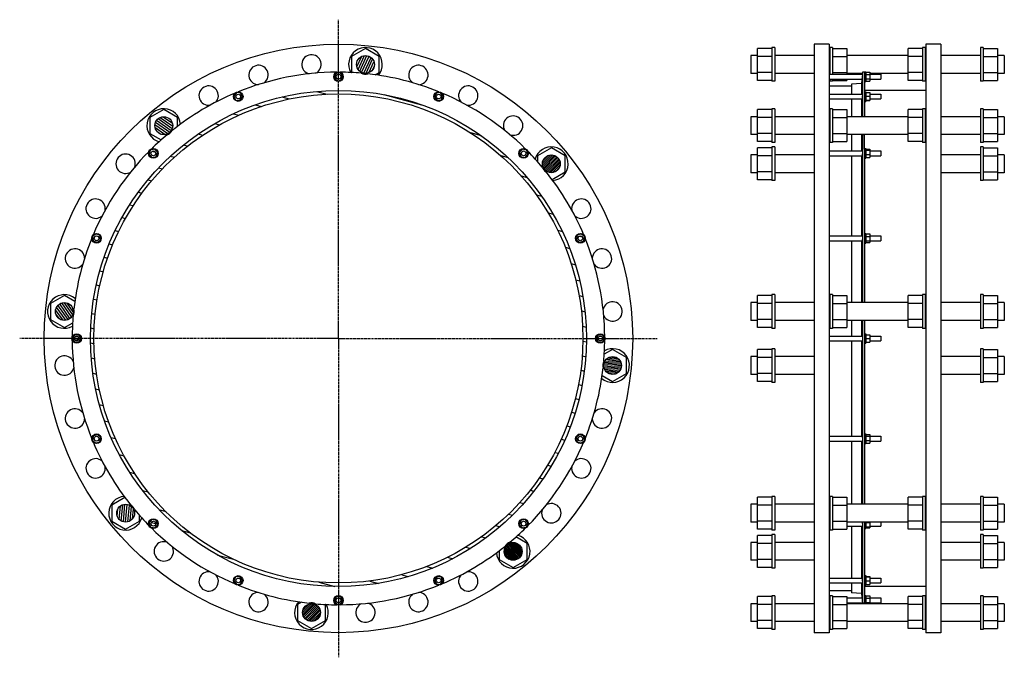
# Model space of a CAD drawing. Header units: millimetres. Extents: x -1986 to 499, y -684 to 925.
import ezdxf

# ---------------------------------------------------------------- set-up
doc = ezdxf.new("R2010")
doc.units = ezdxf.units.MM
doc.header["$LTSCALE"] = 15.367
doc.linetypes.add('CENTER', pattern=[0.6, 0.375, -0.075, 0.075, -0.075])
doc.layers.get('0').update_dxf_attribs({"linetype": 'CONTINUOUS'})
doc.layers.add('AXES', color=7, linetype='CONTINUOUS')
doc.layers.add('SURFS', color=7, linetype='CONTINUOUS')
pattern_1 = [(45, (0, 0), (-2.447882, 2.447882), [])]

msp = doc.modelspace()

# ---------------------------------------------------------------- hatches: boundary and pattern name
at = {"linetype": 'Continuous'}
h = msp.add_hatch(dxfattribs=at)
h.set_pattern_fill('DEFAULT__6', color=2, scale=5.588, angle=245, style=0, pattern_type=0)
h.set_pattern_definition([(245, (0, 0), (5.064448, -2.36159), [])])
edge = h.paths.add_edge_path()
edge.add_arc((-1113.2, 811.8), 22.5, 270, 450)
edge.add_arc((-1113.2, 811.8), 22.5, 90, 270)
h = msp.add_hatch(dxfattribs=at)
h.set_pattern_fill('DEFAULT__5', color=2, scale=36.209145, angle=165, style=0, pattern_type=0)
h.set_pattern_definition([(165, (0, 0), (-9.3716, -34.97535), [])])
edge = h.paths.add_edge_path()
edge.add_arc((-1181.3, 120.2), 626, 270, 450)
edge.add_arc((-1181.3, 120.2), 626, 90, 270)
edge.add_arc((-1181.3, 120.2), 617, 270, 450)
edge.add_arc((-1181.3, 120.2), 617, 90, 270)
edge = h.paths.add_edge_path()
edge.add_arc((-1181.3, 780.9), 6, 0, 180)
edge.add_arc((-1181.3, 780.9), 6, 180, 360)
edge = h.paths.add_edge_path()
edge.add_arc((-1434.2, 730.6), 6, 22.5, 202.5)
edge.add_arc((-1434.2, 730.6), 6, 202.5, 382.5)
edge = h.paths.add_edge_path()
edge.add_arc((-1648.5, 587.4), 6, 45, 225)
edge.add_arc((-1648.5, 587.4), 6, 225, 405)
edge = h.paths.add_edge_path()
edge.add_arc((-1791.8, 373), 6, 67.5, 247.5)
edge.add_arc((-1791.8, 373), 6, 247.5, 427.5)
edge = h.paths.add_edge_path()
edge.add_arc((-1842.1, 120.2), 6, 90, 270)
edge.add_arc((-1842.1, 120.2), 6, 270, 450)
edge = h.paths.add_edge_path()
edge.add_arc((-1791.8, -132.7), 6, 112.5, 292.5)
edge.add_arc((-1791.8, -132.7), 6, 292.5, 472.5)
edge = h.paths.add_edge_path()
edge.add_arc((-1648.5, -347.1), 6, 135, 315)
edge.add_arc((-1648.5, -347.1), 6, 315, 495)
edge = h.paths.add_edge_path()
edge.add_arc((-1434.2, -490.3), 6, 157.5, 337.5)
edge.add_arc((-1434.2, -490.3), 6, 337.5, 517.5)
edge = h.paths.add_edge_path()
edge.add_arc((-1181.3, -540.6), 6, 180, 360)
edge.add_arc((-1181.3, -540.6), 6, 0, 180)
edge = h.paths.add_edge_path()
edge.add_arc((-928.4, -490.3), 6, 202.5, 382.5)
edge.add_arc((-928.4, -490.3), 6, 22.5, 202.5)
edge = h.paths.add_edge_path()
edge.add_arc((-714.1, -347.1), 6, 225, 405)
edge.add_arc((-714.1, -347.1), 6, 45, 225)
edge = h.paths.add_edge_path()
edge.add_arc((-570.8, -132.7), 6, 247.5, 427.5)
edge.add_arc((-570.8, -132.7), 6, 67.5, 247.5)
edge = h.paths.add_edge_path()
edge.add_arc((-520.6, 120.2), 6, 270, 450)
edge.add_arc((-520.6, 120.2), 6, 90, 270)
edge = h.paths.add_edge_path()
edge.add_arc((-570.8, 373), 6, 292.5, 472.5)
edge.add_arc((-570.8, 373), 6, 112.5, 292.5)
edge = h.paths.add_edge_path()
edge.add_arc((-714.1, 587.4), 6, 315, 495)
edge.add_arc((-714.1, 587.4), 6, 135, 315)
edge = h.paths.add_edge_path()
edge.add_arc((-928.4, 730.6), 6, 337.5, 517.5)
edge.add_arc((-928.4, 730.6), 6, 157.5, 337.5)
h = msp.add_hatch(dxfattribs=at)
h.set_pattern_fill('DEFAULT__7', color=2, scale=5.588, angle=325, style=0, pattern_type=0)
h.set_pattern_definition([(325, (0, 0), (3.205145, 4.577422), [])])
edge = h.paths.add_edge_path()
edge.add_arc((-1622.2, 657.4), 22.5, 270, 450)
edge.add_arc((-1622.2, 657.4), 22.5, 90, 270)
h = msp.add_hatch(dxfattribs=at)
h.set_pattern_fill('DEFAULT__4', color=2, scale=3.461828, angle=45, style=0, pattern_type=0)
h.set_pattern_definition(pattern_1)
edge = h.paths.add_edge_path()
edge.add_arc((-644.1, 561.1), 22.5, 270, 450)
edge.add_arc((-644.1, 561.1), 22.5, 90, 270)
h = msp.add_hatch(dxfattribs=at)
h.set_pattern_fill('DEFAULT__8', color=2, scale=5.588, angle=125, style=0, pattern_type=0)
h.set_pattern_definition([(125, (0, 0), (-4.577422, -3.205145), [])])
edge = h.paths.add_edge_path()
edge.add_arc((-1873, 188.3), 22.5, 270, 450)
edge.add_arc((-1873, 188.3), 22.5, 90, 270)
h = msp.add_hatch(dxfattribs=at)
h.set_pattern_fill('DEFAULT__3', color=2, scale=3.461571, angle=5, style=0, pattern_type=0)
h.set_pattern_definition([(5, (0, 0), (-0.301696, 3.448399), [])])
edge = h.paths.add_edge_path()
edge.add_arc((-489.6, 52), 22.5, 270, 450)
edge.add_arc((-489.6, 52), 22.5, 90, 270)
h = msp.add_hatch(dxfattribs=at)
h.set_pattern_fill('S1', color=2, scale=5.588, angle=85, style=0, pattern_type=0)
h.set_pattern_definition([(85, (0, 0), (-5.566736, 0.487026), [])])
edge = h.paths.add_edge_path()
edge.add_arc((-1718.5, -320.7), 22.5, 270, 450)
edge.add_arc((-1718.5, -320.7), 22.5, 90, 270)
h = msp.add_hatch(dxfattribs=at)
h.set_pattern_fill('DEFAULT__2', color=2, scale=3.46157, angle=125, style=0, pattern_type=0)
h.set_pattern_definition([(125, (0, 0), (-2.835552, -1.985475), [])])
edge = h.paths.add_edge_path()
edge.add_arc((-740.4, -417.1), 22.5, 270, 450)
edge.add_arc((-740.4, -417.1), 22.5, 90, 270)
h = msp.add_hatch(dxfattribs=at)
h.set_pattern_fill('DEFAULT__1', color=2, scale=3.461828, angle=45, style=0, pattern_type=0)
h.set_pattern_definition(pattern_1)
edge = h.paths.add_edge_path()
edge.add_arc((-1249.4, -571.5), 22.5, 270, 450)
edge.add_arc((-1249.4, -571.5), 22.5, 90, 270)

# ---------------------------------------------------------------- linework, layer by layer
at = {"color": 7, "linetype": 'Continuous'}
for p, q in [((-1113.2, 852.2), (-1148.2, 832)), ((-1078.2, 832), (-1113.2, 852.2)), ((-123.4, 771.4), (-123.4, 852.2)), ((-87.4, 852.2), (-123.4, 852.2)), ((19.1, 862.7), (19.1, -622.3)), ((57.1, 862.7), (19.1, 862.7)), ((57.1, 862.7), (57.1, -622.3)), ((65.6, 852.2), (101.6, 852.2)), ((101.6, 852.2), (101.6, 786.9)), ((256.6, 771.4), (256.6, 852.2)), ((292.6, 852.2), (256.6, 852.2)), ((301.1, 862.7), (301.1, -622.3)), ((339.1, 862.7), (301.1, 862.7)), ((339.1, 862.7), (339.1, -622.3)), ((445.6, 852.2), (481.6, 852.2)), ((481.6, 852.2), (481.6, 771.4)), ((-1148.2, 832), (-1148.2, 791.6)), ((-1078.2, 791.6), (-1078.2, 832)), ((-123.4, 834.3), (-140.9, 834.3)), ((-87.4, 832), (-123.4, 832)), ((65.6, 832), (101.6, 832)), ((256.6, 834.3), (101.6, 834.3)), ((292.6, 832), (256.6, 832)), ((445.6, 832), (481.6, 832)), ((499.1, 834.3), (481.6, 834.3)), ((-1181.3, 791.9), (-1190.8, 786.4)), ((-1190.8, 786.4), (-1190.8, 775.4)), ((-1190.8, 775.4), (-1181.3, 769.9)), ((-1171.8, 786.4), (-1181.3, 791.9)), ((-1181.3, 769.9), (-1171.8, 775.4)), ((-1171.8, 775.4), (-1171.8, 786.4)), ((-1148.2, 791.6), (-1147.6, 791.3)), ((-1088.4, 785.7), (-1078.2, 791.6)), ((-123.4, 789.3), (-140.9, 789.3)), ((-87.4, 791.6), (-123.4, 791.6)), ((-87.4, 771.4), (-123.4, 771.4)), ((65.6, 791.6), (101.6, 791.6)), ((65.6, 771.4), (101.6, 771.4)), ((141.3, 789.3), (101.6, 789.3)), ((101.6, 774.9), (101.6, 771.4)), ((141.6, 792.2), (141.6, 679.9)), ((146.6, 792.2), (141.6, 792.2)), ((149.6, 791.9), (159.6, 791.9)), ((149.6, 786.4), (159.6, 786.4)), ((149.6, 775.4), (159.6, 775.4)), ((159.6, 791.9), (159.6, 769.9)), ((256.6, 789.3), (159.6, 789.3)), ((292.6, 791.6), (256.6, 791.6)), ((292.6, 771.4), (256.6, 771.4)), ((445.6, 791.6), (481.6, 791.6)), ((445.6, 771.4), (481.6, 771.4)), ((499.1, 789.3), (481.6, 789.3)), ((113.6, 757.2), (57.1, 757.2)), ((138.6, 763.7), (113.6, 762.2)), ((113.6, 762.2), (113.6, 736.6)), ((138.6, 763.7), (138.6, 736.6)), ((301.1, 746.2), (146.6, 746.2)), ((149.6, 769.9), (159.6, 769.9)), ((-1438.4, 740.8), (-1445, 732.1)), ((-1445, 732.1), (-1440.8, 721.9)), ((-1440.8, 721.9), (-1430, 720.5)), ((-1427.5, 739.3), (-1438.4, 740.8)), ((-1430, 720.5), (-1423.3, 729.2)), ((-1423.3, 729.2), (-1427.5, 739.3)), ((-935.1, 739.3), (-939.3, 729.2)), ((-939.3, 729.2), (-932.6, 720.5)), ((-924.2, 740.8), (-935.1, 739.3)), ((-932.6, 720.5), (-921.8, 721.9)), ((-917.6, 732.1), (-924.2, 740.8)), ((-921.8, 721.9), (-917.6, 732.1)), ((113.6, 724.6), (113.6, 679.9)), ((138.6, 724.6), (138.6, 679.9)), ((146.6, 739.4), (146.6, 679.9)), ((149.6, 740.8), (159.6, 740.8)), ((149.6, 732.1), (159.6, 732.1)), ((149.6, 721.9), (159.6, 721.9)), ((159.6, 740.8), (159.6, 720.5)), ((-1622.2, 697.8), (-1657.2, 677.6)), ((-1587.2, 677.6), (-1622.2, 697.8)), ((-123.4, 617), (-123.4, 697.8)), ((-87.4, 697.8), (-123.4, 697.8)), ((65.6, 697.8), (101.6, 697.8)), ((101.6, 697.8), (101.6, 617)), ((149.6, 720.5), (159.6, 720.5)), ((256.6, 617), (256.6, 697.8)), ((292.6, 697.8), (256.6, 697.8)), ((445.6, 697.8), (481.6, 697.8)), ((481.6, 697.8), (481.6, 617)), ((-1657.2, 677.6), (-1657.2, 637.2)), ((-1587.2, 655.7), (-1587.2, 677.6)), ((-123.4, 679.9), (-140.9, 679.9)), ((-87.4, 677.6), (-123.4, 677.6)), ((65.6, 677.6), (101.6, 677.6)), ((256.6, 679.9), (101.6, 679.9)), ((292.6, 677.6), (256.6, 677.6)), ((445.6, 677.6), (481.6, 677.6)), ((499.1, 679.9), (481.6, 679.9)), ((-1657.2, 637.2), (-1629.2, 621.1)), ((-123.4, 634.9), (-140.9, 634.9)), ((-87.4, 637.2), (-123.4, 637.2)), ((65.6, 637.2), (101.6, 637.2)), ((256.6, 634.9), (101.6, 634.9)), ((113.6, 634.9), (113.6, 593.4)), ((138.6, 634.9), (138.6, 593.4)), ((141.6, 634.3), (141.6, 210.8)), ((146.6, 634.3), (141.6, 634.3)), ((146.6, 598.3), (146.6, 634.9)), ((292.6, 637.2), (256.6, 637.2)), ((445.6, 637.2), (481.6, 637.2)), ((499.1, 634.9), (481.6, 634.9)), ((-1645.7, 598), (-1656.3, 595.1)), ((-1637.9, 590.2), (-1645.7, 598)), ((-716.9, 598), (-724.7, 590.2)), ((-706.3, 595.1), (-716.9, 598)), ((-644.1, 601.5), (-679.1, 581.3)), ((-609.1, 581.3), (-644.1, 601.5)), ((-87.4, 617), (-123.4, 617)), ((-123.4, 520.7), (-123.4, 601.5)), ((-87.4, 601.5), (-123.4, 601.5)), ((65.6, 617), (101.6, 617)), ((149.6, 598), (159.6, 598)), ((159.6, 598), (159.6, 576.8)), ((292.6, 617), (256.6, 617)), ((445.6, 617), (481.6, 617)), ((445.6, 601.5), (481.6, 601.5)), ((481.6, 601.5), (481.6, 520.7)), ((-1656.3, 595.1), (-1659.1, 584.5)), ((-1659.1, 584.5), (-1651.4, 576.8)), ((-1651.4, 576.8), (-1640.8, 579.6)), ((-1640.8, 579.6), (-1637.9, 590.2)), ((-724.7, 590.2), (-721.8, 579.6)), ((-721.8, 579.6), (-711.2, 576.8)), ((-711.2, 576.8), (-703.5, 584.5)), ((-703.5, 584.5), (-706.3, 595.1)), ((-679.1, 581.3), (-679.1, 566.6)), ((-609.1, 540.9), (-609.1, 581.3)), ((-123.4, 583.6), (-140.9, 583.6)), ((-87.4, 581.3), (-123.4, 581.3)), ((113.6, 581.4), (113.6, 379)), ((138.6, 581.4), (138.6, 379)), ((149.6, 595.1), (159.6, 595.1)), ((149.6, 584.5), (159.6, 584.5)), ((149.6, 576.8), (159.6, 576.8)), ((445.6, 581.3), (481.6, 581.3)), ((499.1, 583.6), (481.6, 583.6)), ((-642.4, 521.6), (-609.1, 540.9)), ((-123.4, 538.6), (-140.9, 538.6)), ((-87.4, 540.9), (-123.4, 540.9)), ((445.6, 540.9), (481.6, 540.9)), ((499.1, 538.6), (481.6, 538.6)), ((-87.4, 520.7), (-123.4, 520.7)), ((445.6, 520.7), (481.6, 520.7)), ((-1793.2, 383.9), (-1801.9, 377.2)), ((-1801.9, 377.2), (-1800.5, 366.3)), ((-1783.1, 379.7), (-1793.2, 383.9)), ((-1781.6, 368.8), (-1783.1, 379.7)), ((-579.5, 379.7), (-581, 368.8)), ((-569.4, 383.9), (-579.5, 379.7)), ((-560.7, 377.2), (-569.4, 383.9)), ((-562.1, 366.3), (-560.7, 377.2)), ((146.6, 373.4), (146.6, 210.8)), ((149.6, 383.9), (159.6, 383.9)), ((149.6, 377.2), (159.6, 377.2)), ((159.6, 383.9), (159.6, 362.1)), ((-1800.5, 366.3), (-1790.3, 362.1)), ((-1790.3, 362.1), (-1781.6, 368.8)), ((-581, 368.8), (-572.3, 362.1)), ((-572.3, 362.1), (-562.1, 366.3)), ((113.6, 367), (113.6, 210.8)), ((138.6, 367), (138.6, 210.8)), ((149.6, 366.3), (159.6, 366.3)), ((149.6, 362.1), (159.6, 362.1)), ((-1873, 228.7), (-1908, 208.5)), ((-1846.8, 213.6), (-1873, 228.7)), ((-123.4, 147.9), (-123.4, 228.7)), ((-87.4, 228.7), (-123.4, 228.7)), ((65.6, 228.7), (101.6, 228.7)), ((101.6, 228.7), (101.6, 147.9)), ((256.6, 147.9), (256.6, 228.7)), ((292.6, 228.7), (256.6, 228.7)), ((445.6, 228.7), (481.6, 228.7)), ((481.6, 228.7), (481.6, 147.9)), ((-1908, 208.5), (-1908, 168.1)), ((-123.4, 210.8), (-140.9, 210.8)), ((-87.4, 208.5), (-123.4, 208.5)), ((65.6, 208.5), (101.6, 208.5)), ((256.6, 210.8), (101.6, 210.8)), ((292.6, 208.5), (256.6, 208.5)), ((445.6, 208.5), (481.6, 208.5)), ((499.1, 210.8), (481.6, 210.8)), ((-1908, 168.1), (-1873, 147.9)), ((-1873, 147.9), (-1852.1, 159.9)), ((-123.4, 165.8), (-140.9, 165.8)), ((-87.4, 168.1), (-123.4, 168.1)), ((65.6, 168.1), (101.6, 168.1)), ((256.6, 165.8), (101.6, 165.8)), ((113.6, 165.8), (113.6, 126.2)), ((138.6, 165.8), (138.6, 126.2)), ((141.6, 165.8), (141.6, -298.2)), ((146.6, 165.8), (146.6, 124.4)), ((292.6, 168.1), (256.6, 168.1)), ((445.6, 168.1), (481.6, 168.1)), ((499.1, 165.8), (481.6, 165.8)), ((-1847.5, 129.7), (-1853, 120.2)), ((-1836.6, 129.7), (-1847.5, 129.7)), ((-1831.1, 120.2), (-1836.6, 129.7)), ((-526, 129.7), (-531.5, 120.2)), ((-515.1, 129.7), (-526, 129.7)), ((-509.6, 120.2), (-515.1, 129.7)), ((-87.4, 147.9), (-123.4, 147.9)), ((65.6, 147.9), (101.6, 147.9)), ((149.6, 129.7), (159.6, 129.7)), ((159.6, 129.7), (159.6, 110.7)), ((159.6, 126.2), (187.1, 126.2)), ((292.6, 147.9), (256.6, 147.9)), ((445.6, 147.9), (481.6, 147.9)), ((-1853, 120.2), (-1847.5, 110.7)), ((-1847.5, 110.7), (-1836.6, 110.7)), ((-1836.6, 110.7), (-1831.1, 120.2)), ((-531.5, 120.2), (-526, 110.7)), ((-526, 110.7), (-515.1, 110.7)), ((-515.1, 110.7), (-509.6, 120.2)), ((113.6, 114.2), (113.6, -126.7)), ((138.6, 114.2), (138.6, -126.7)), ((149.6, 120.2), (159.6, 120.2)), ((149.6, 110.7), (159.6, 110.7)), ((159.6, 114.2), (187.1, 114.2)), ((-489.6, 92.5), (-510.5, 80.4)), ((-454.6, 72.3), (-489.6, 92.5)), ((-123.4, 11.6), (-123.4, 92.5)), ((-87.4, 92.5), (-123.4, 92.5)), ((445.6, 92.5), (481.6, 92.5)), ((481.6, 92.5), (481.6, 11.6)), ((-454.6, 31.8), (-454.6, 72.3)), ((-123.4, 74.5), (-140.9, 74.5)), ((-87.4, 72.3), (-123.4, 72.3)), ((445.6, 72.3), (481.6, 72.3)), ((499.1, 74.5), (481.6, 74.5)), ((-515.8, 26.8), (-489.6, 11.6)), ((-489.6, 11.6), (-454.6, 31.8)), ((-123.4, 29.5), (-140.9, 29.5)), ((-87.4, 31.8), (-123.4, 31.8)), ((445.6, 31.8), (481.6, 31.8)), ((499.1, 29.5), (481.6, 29.5)), ((-87.4, 11.6), (-123.4, 11.6)), ((445.6, 11.6), (481.6, 11.6)), ((-1790.3, -121.8), (-1800.5, -126)), ((-1781.6, -128.5), (-1790.3, -121.8)), ((-572.3, -121.8), (-581, -128.5)), ((-562.1, -126), (-572.3, -121.8)), ((149.6, -121.8), (159.6, -121.8)), ((159.6, -121.8), (159.6, -143.6)), ((-1800.5, -126), (-1801.9, -136.9)), ((-1801.9, -136.9), (-1793.2, -143.6)), ((-1793.2, -143.6), (-1783.1, -139.4)), ((-1783.1, -139.4), (-1781.6, -128.5)), ((-581, -128.5), (-579.5, -139.4)), ((-579.5, -139.4), (-569.4, -143.6)), ((-569.4, -143.6), (-560.7, -136.9)), ((-560.7, -136.9), (-562.1, -126)), ((113.6, -138.7), (113.6, -298.2)), ((138.6, -138.7), (138.6, -298.2)), ((146.6, -140.9), (146.6, -298.2)), ((149.6, -126), (159.6, -126)), ((149.6, -136.9), (159.6, -136.9)), ((149.6, -143.6), (159.6, -143.6)), ((-1720.2, -281.3), (-1753.5, -300.5)), ((-87.4, -280.3), (-123.4, -280.3)), ((-123.4, -361.2), (-123.4, -280.3)), ((65.6, -280.3), (101.6, -280.3)), ((101.6, -280.3), (101.6, -361.2)), ((292.6, -280.3), (256.6, -280.3)), ((256.6, -361.2), (256.6, -280.3)), ((445.6, -280.3), (481.6, -280.3)), ((481.6, -280.3), (481.6, -361.2)), ((-1753.5, -300.5), (-1753.5, -340.9)), ((-123.4, -298.2), (-140.9, -298.2)), ((-87.4, -300.5), (-123.4, -300.5)), ((65.6, -300.5), (101.6, -300.5)), ((256.6, -298.2), (101.6, -298.2)), ((292.6, -300.5), (256.6, -300.5)), ((445.6, -300.5), (481.6, -300.5)), ((499.1, -298.2), (481.6, -298.2)), ((-1753.5, -340.9), (-1718.5, -361.2)), ((-1718.5, -361.2), (-1683.5, -340.9)), ((-1683.5, -340.9), (-1683.5, -326.3)), ((-1651.4, -336.5), (-1659.1, -344.2)), ((-1659.1, -344.2), (-1656.3, -354.8)), ((-1640.8, -339.3), (-1651.4, -336.5)), ((-1637.9, -349.9), (-1640.8, -339.3)), ((-721.8, -339.3), (-724.7, -349.9)), ((-711.2, -336.5), (-721.8, -339.3)), ((-703.5, -344.2), (-711.2, -336.5)), ((-706.3, -354.8), (-703.5, -344.2)), ((-123.4, -343.2), (-140.9, -343.2)), ((-87.4, -340.9), (-123.4, -340.9)), ((65.6, -340.9), (101.6, -340.9)), ((256.6, -343.2), (101.6, -343.2)), ((141.6, -343.2), (141.6, -547.7)), ((146.6, -343.2), (146.6, -352)), ((149.6, -344.2), (159.6, -344.2)), ((159.6, -343.2), (159.6, -357.7)), ((292.6, -340.9), (256.6, -340.9)), ((445.6, -340.9), (481.6, -340.9)), ((499.1, -343.2), (481.6, -343.2)), ((-1656.3, -354.8), (-1645.7, -357.7)), ((-1645.7, -357.7), (-1637.9, -349.9)), ((-724.7, -349.9), (-716.9, -357.7)), ((-716.9, -357.7), (-706.3, -354.8)), ((-87.4, -361.2), (-123.4, -361.2)), ((65.6, -361.2), (101.6, -361.2)), ((113.6, -353.1), (113.6, -484.3)), ((138.6, -353.1), (138.6, -484.3)), ((149.6, -354.8), (159.6, -354.8)), ((149.6, -357.7), (159.6, -357.7)), ((292.6, -361.2), (256.6, -361.2)), ((445.6, -361.2), (481.6, -361.2)), ((-705.4, -396.9), (-733.4, -380.7)), ((-705.4, -437.3), (-705.4, -396.9)), ((-123.4, -394.6), (-140.9, -394.6)), ((-87.4, -376.7), (-123.4, -376.7)), ((-123.4, -457.5), (-123.4, -376.7)), ((-87.4, -396.9), (-123.4, -396.9)), ((445.6, -376.7), (481.6, -376.7)), ((445.6, -396.9), (481.6, -396.9)), ((481.6, -376.7), (481.6, -457.5)), ((499.1, -394.6), (481.6, -394.6)), ((-775.4, -415.3), (-775.4, -437.3)), ((-775.4, -437.3), (-740.4, -457.5)), ((-740.4, -457.5), (-705.4, -437.3)), ((-123.4, -439.6), (-140.9, -439.6)), ((-87.4, -437.3), (-123.4, -437.3)), ((445.6, -437.3), (481.6, -437.3)), ((499.1, -439.6), (481.6, -439.6)), ((-87.4, -457.5), (-123.4, -457.5)), ((445.6, -457.5), (481.6, -457.5)), ((-1440.8, -481.6), (-1445, -491.7)), ((-1445, -491.7), (-1438.4, -500.4)), ((-1430, -480.2), (-1440.8, -481.6)), ((-1423.3, -488.9), (-1430, -480.2)), ((-1427.5, -499), (-1423.3, -488.9)), ((-932.6, -480.2), (-939.3, -488.9)), ((-939.3, -488.9), (-935.1, -499)), ((-921.8, -481.6), (-932.6, -480.2)), ((-924.2, -500.4), (-917.6, -491.7)), ((-917.6, -491.7), (-921.8, -481.6)), ((113.6, -496.3), (113.6, -521.8)), ((138.6, -496.3), (138.6, -523.3)), ((149.6, -480.2), (159.6, -480.2)), ((149.6, -481.6), (159.6, -481.6)), ((149.6, -491.7), (159.6, -491.7)), ((159.6, -480.2), (159.6, -500.4)), ((-1438.4, -500.4), (-1427.5, -499)), ((-935.1, -499), (-924.2, -500.4)), ((113.6, -516.8), (57.1, -516.8)), ((146.6, -502.3), (146.6, -549)), ((301.1, -505.8), (146.6, -505.8)), ((149.6, -500.4), (159.6, -500.4)), ((-1274.2, -545.4), (-1284.4, -551.3)), ((-1181.3, -529.6), (-1190.8, -535.1)), ((-1190.8, -535.1), (-1190.8, -546.1)), ((-1190.8, -546.1), (-1181.3, -551.6)), ((-1171.8, -535.1), (-1181.3, -529.6)), ((-1181.3, -551.6), (-1171.8, -546.1)), ((-1171.8, -546.1), (-1171.8, -535.1)), ((-87.4, -531.1), (-123.4, -531.1)), ((-123.4, -611.9), (-123.4, -531.1)), ((57.1, -534.6), (58.6, -534.6)), ((57.1, -546.6), (58.6, -546.6)), ((65.6, -531.1), (101.6, -531.1)), ((101.6, -531.1), (101.6, -611.9)), ((101.6, -534.6), (139.8, -534.6)), ((101.6, -546.6), (141, -546.6)), ((138.6, -523.3), (113.6, -521.8)), ((138.6, -523.3), (141.3, -549)), ((140.5, -541.2), (140.6, -542.3)), ((140.6, -542.3), (140.7, -543.4)), ((141, -546.1), (141, -546.5)), ((141, -546.5), (141, -546.6)), ((146.6, -528.6), (149.6, -528.6)), ((149.6, -528.6), (149.6, -549)), ((149.6, -529.6), (159.6, -529.6)), ((149.6, -535.1), (159.6, -535.1)), ((149.6, -546.1), (159.6, -546.1)), ((159.6, -529.6), (159.6, -549)), ((159.6, -534.6), (187.1, -534.6)), ((159.6, -546.6), (187.1, -546.6)), ((187.1, -534.6), (187.1, -546.6)), ((292.6, -531.1), (256.6, -531.1)), ((256.6, -611.9), (256.6, -531.1)), ((445.6, -531.1), (481.6, -531.1)), ((481.6, -531.1), (481.6, -611.9)), ((-1284.4, -551.3), (-1284.4, -591.7)), ((-1214.4, -551.3), (-1215, -550.9)), ((-1214.4, -591.7), (-1214.4, -551.3)), ((-123.4, -549), (-140.9, -549)), ((-87.4, -551.3), (-123.4, -551.3)), ((65.6, -551.3), (101.6, -551.3)), ((256.6, -549), (101.6, -549)), ((146.6, -547.7), (141.6, -547.7)), ((292.6, -551.3), (256.6, -551.3)), ((445.6, -551.3), (481.6, -551.3)), ((499.1, -549), (481.6, -549)), ((-1284.4, -591.7), (-1249.4, -611.9)), ((-1249.4, -611.9), (-1214.4, -591.7)), ((-123.4, -594), (-140.9, -594)), ((-87.4, -591.7), (-123.4, -591.7)), ((65.6, -591.7), (101.6, -591.7)), ((256.6, -594), (101.6, -594)), ((292.6, -591.7), (256.6, -591.7)), ((445.6, -591.7), (481.6, -591.7)), ((499.1, -594), (481.6, -594)), ((-87.4, -611.9), (-123.4, -611.9)), ((65.6, -611.9), (101.6, -611.9)), ((292.6, -611.9), (256.6, -611.9)), ((445.6, -611.9), (481.6, -611.9)), ((57.1, -622.3), (19.1, -622.3)), ((339.1, -622.3), (301.1, -622.3))]:
    msp.add_line(p, q, dxfattribs=at)
for points in [[(140.7, -543.4), (140.8, -544.4), (140.8, -544.8)], [(140.8, -544.8), (140.9, -545.6), (141, -545.9), (141, -546.1)]]:
    msp.add_lwpolyline(points, dxfattribs=at)
for centre, radius in [((-1181.3, 120.2), 742.5), ((-1113.2, 811.8), 22.5), ((-1181.3, 780.9), 6), ((-1181.3, 120.2), 626), ((-1181.3, 120.2), 617), ((-1434.2, 730.6), 6), ((-928.4, 730.6), 12), ((-928.4, 730.6), 6), ((-1622.2, 657.4), 22.5), ((-714.1, 587.4), 12), ((-1648.5, 587.4), 6), ((-714.1, 587.4), 6), ((-644.1, 561.1), 22.5), ((-1791.8, 373), 6), ((-570.8, 373), 12), ((-570.8, 373), 6), ((-1873, 188.3), 22.5), ((-1842.1, 120.2), 6), ((-520.6, 120.2), 12), ((-520.6, 120.2), 6), ((-489.6, 52), 22.5), ((-570.8, -132.7), 12), ((-1791.8, -132.7), 6), ((-570.8, -132.7), 6), ((-1718.5, -320.7), 22.5), ((-1648.5, -347.1), 6), ((-714.1, -347.1), 12), ((-714.1, -347.1), 6), ((-740.4, -417.1), 22.5), ((-1434.2, -490.3), 6), ((-928.4, -490.3), 12), ((-928.4, -490.3), 6), ((-1181.3, -540.6), 12), ((-1181.3, -540.6), 6), ((-1249.4, -571.5), 22.5)]:
    msp.add_circle(centre, radius, dxfattribs=at)
for centre, radius, start, end in [((-979.6, 785.2), 24.5, 272.3858, 233.9093), ((-1181.3, 120.2), 672, 85.0827, 89.6409), ((-1113.2, 811.8), 24.5, 244.5728, 284.1772), ((-1181.3, 120.2), 672, 67.8591, 83.6673), ((-853.7, 733.1), 24.5, 261.1892, 222.7241), ((-1181.3, 120.2), 672, 112.8591, 128.6673), ((-1181.3, 120.2), 672, 45.3591, 67.1409), ((-740.4, 657.4), 24.5, 249.8209, 211.3593), ((-1181.3, 120.2), 672, 130.0827, 134.6409), ((-1622.2, 657.4), 24.5, 289.5728, 329.1772), ((-1181.3, 120.2), 672, 40.0827, 44.6409), ((-644.1, 561.1), 24.5, 199.5728, 239.1772), ((-1181.3, 120.2), 672, 22.8591, 38.6673), ((-568.4, 447.8), 24.5, 227.3858, 188.9093), ((-1181.3, 120.2), 672, 157.8591, 173.6673), ((-1181.3, 120.2), 672, 0.3591, 22.1409), ((-516.2, 321.9), 24.5, 216.1891, 177.7241), ((-489.6, 188.3), 24.5, 204.8209, 166.3592), ((-1181.3, 120.2), 672, 175.0827, 179.6409), ((-1873, 188.3), 24.5, 334.5728, 14.1772), ((-1181.3, 120.2), 672, 355.0827, 359.6409), ((-489.6, 52), 24.5, 154.5728, 194.1772), ((-1181.3, 120.2), 672, 337.8591, 353.6673), ((-516.2, -81.6), 24.5, 182.3858, 143.9093), ((-1181.3, 120.2), 672, 202.8591, 218.6673), ((-1181.3, 120.2), 672, 315.3591, 337.1409), ((-568.4, -207.5), 24.5, 171.1891, 132.7241), ((-644.1, -320.7), 24.5, 159.8209, 121.3592), ((-1718.5, -320.7), 24.5, 19.5728, 59.1772), ((-1181.3, 120.2), 672, 220.0827, 224.6409), ((-1181.3, 120.2), 672, 310.0827, 314.6409), ((-740.4, -417.1), 24.5, 109.5728, 149.1772), ((-1181.3, 120.2), 672, 292.8591, 308.6673), ((-853.7, -492.8), 24.5, 137.3858, 98.9093), ((-1181.3, 120.2), 672, 247.8591, 263.6673), ((-1181.3, 120.2), 672, 270.3591, 292.1409), ((-979.6, -544.9), 24.5, 126.1892, 87.7241), ((-1249.4, -571.5), 24.5, 64.5728, 104.1772), ((-1181.3, 120.2), 672, 265.0827, 269.6409), ((-1113.2, -571.5), 24.5, 114.8209, 76.3593)]:
    msp.add_arc(centre, radius, start, end, dxfattribs=at)
for points, knots in [([(141.6, 634.3), (141.6, 634.4), (141.6, 634.6), (141.5, 634.8), (141.5, 634.9)], [0, 0, 0, 0, 0.234712, 1, 1, 1, 1]), ([(141.4, -547), (141.4, -547), (141.4, -547), (141.4, -547), (141.5, -547), (141.5, -547), (141.5, -547.1), (141.5, -547.2), (141.5, -547.3), (141.5, -547.4), (141.6, -547.6), (141.6, -547.7), (141.6, -547.7)], [0, 0, 0, 0, 0.006897, 0.020157, 0.040734, 0.068843, 0.147886, 0.257488, 0.397626, 0.568205, 0.769076, 1, 1, 1, 1]), ([(141.5, -549), (141.5, -548.8), (141.5, -548.5), (141.5, -548.1), (141.5, -547.8), (141.4, -547.5), (141.4, -547.4), (141.4, -547.3), (141.4, -547.2), (141.4, -547.1), (141.4, -547.1), (141.4, -547), (141.4, -547), (141.4, -547), (141.4, -547)], [0, 0, 0, 0, 0.23183, 0.43392, 0.605755, 0.74689, 0.805829, 0.856965, 0.900271, 0.935727, 0.963326, 0.983086, 0.995101, 1, 1, 1, 1])]:
    msp.add_open_spline(points, degree=3, knots=knots, dxfattribs=at)
at = {"layer": 'AXES', "color": 7, "linetype": 'CENTER'}
for q in [(-1181.3, 924.7), (-1985.8, 120.2), (-1181.3, -684.4), (-376.8, 120.2)]:
    msp.add_line((-1181.3, 120.2), q, dxfattribs=at)
at = {"layer": 'AXES', "color": 7, "linetype": 'Continuous'}
for p, q in [((57.1, 786.9), (141, 786.9)), ((57.1, 774.9), (139.8, 774.9)), ((140.5, 781.5), (138.6, 763.7)), ((141, 786.9), (140.3, 780.3)), ((141.6, 792.2), (141, 786.9)), ((146.6, 792.9), (146.6, 739.4)), ((146.6, 792.9), (149.6, 792.9)), ((149.6, 792.9), (149.6, 768.9)), ((159.6, 786.9), (187.1, 786.9)), ((159.6, 774.9), (187.1, 774.9)), ((187.1, 786.9), (187.1, 774.9)), ((146.6, 768.9), (149.6, 768.9)), ((57.1, 736.6), (141, 736.6)), ((57.1, 724.6), (139.8, 724.6)), ((146.6, 742.6), (149.6, 742.6)), ((149.6, 742.6), (149.6, 718.6)), ((159.6, 736.6), (187.1, 736.6)), ((159.6, 724.6), (187.1, 724.6)), ((187.1, 736.6), (187.1, 724.6)), ((146.6, 718.6), (149.6, 718.6)), ((146.6, 599.4), (149.6, 599.4)), ((146.6, 598.3), (146.6, 373.4)), ((149.6, 599.4), (149.6, 575.4)), ((57.1, 593.4), (140.8, 593.4)), ((57.1, 581.4), (139.9, 581.4)), ((146.6, 575.4), (149.6, 575.4)), ((159.6, 593.4), (187.1, 593.4)), ((159.6, 581.4), (187.1, 581.4)), ((187.1, 593.4), (187.1, 581.4)), ((57.1, 379), (140.6, 379)), ((146.6, 385), (149.6, 385)), ((149.6, 385), (149.6, 361)), ((159.6, 379), (187.1, 379)), ((187.1, 379), (187.1, 367)), ((57.1, 367), (140.2, 367)), ((146.6, 361), (149.6, 361)), ((159.6, 367), (187.1, 367)), ((57.1, 126.2), (140.4, 126.2)), ((146.6, 132.2), (149.6, 132.2)), ((146.6, 124.4), (146.6, -140.9)), ((149.6, 132.2), (149.6, 108.2)), ((187.1, 126.2), (187.1, 114.2)), ((57.1, 114.2), (140.4, 114.2)), ((146.6, 108.2), (149.6, 108.2)), ((146.6, -120.7), (149.6, -120.7)), ((149.6, -120.7), (149.6, -144.7)), ((57.1, -126.7), (140.2, -126.7)), ((57.1, -138.7), (140.6, -138.7)), ((146.6, -144.7), (149.6, -144.7)), ((159.6, -126.7), (187.1, -126.7)), ((159.6, -138.7), (187.1, -138.7)), ((187.1, -126.7), (187.1, -138.7)), ((149.6, -343.2), (149.6, -359.1)), ((187.1, -343.2), (187.1, -353.1)), ((57.1, -353.1), (58.6, -353.1)), ((101.6, -353.1), (140.8, -353.1)), ((146.6, -352), (146.6, -502.3)), ((146.6, -359.1), (149.6, -359.1)), ((159.6, -353.1), (187.1, -353.1)), ((57.1, -484.3), (139.8, -484.3)), ((57.1, -496.3), (141, -496.3)), ((146.6, -478.3), (149.6, -478.3)), ((149.6, -478.3), (149.6, -502.3)), ((159.6, -484.3), (187.1, -484.3)), ((159.6, -496.3), (187.1, -496.3)), ((187.1, -484.3), (187.1, -496.3)), ((146.6, -502.3), (149.6, -502.3))]:
    msp.add_line(p, q, dxfattribs=at)
for centre in [(-1181.3, 780.9), (-1434.2, 730.6), (-1648.5, 587.4), (-1791.8, 373), (-1842.1, 120.2), (-1791.8, -132.7), (-1648.5, -347.1), (-1434.2, -490.3)]:
    msp.add_circle(centre, 12, dxfattribs=at)
for centre, radius, start, end in [((-1249.4, 811.8), 24.5, 294.8209, 256.3593), ((-1383, 785.2), 24.5, 306.1892, 267.7241), ((-1181.3, 120.2), 672, 90.3591, 112.1409), ((-1508.9, 733.1), 24.5, 317.3857, 278.9093), ((-1181.3, 120.2), 672, 135.3591, 157.1409), ((-1718.5, 561.1), 24.5, 339.8209, 301.3592), ((-1794.2, 447.8), 24.5, 351.1891, 312.7241), ((-1846.4, 321.9), 24.5, 2.3858, 323.9093), ((-1181.3, 120.2), 672, 180.3591, 202.1409), ((-1873, 52), 24.5, 24.8209, 346.3592), ((-1846.4, -81.6), 24.5, 36.1891, 357.7241), ((-1794.2, -207.5), 24.5, 47.3858, 8.9093), ((-1181.3, 120.2), 672, 225.3591, 247.1409), ((-1622.2, -417.1), 24.5, 69.8209, 31.3593), ((-1508.9, -492.8), 24.5, 81.1891, 42.7241), ((-1383, -544.9), 24.5, 92.3858, 53.9093)]:
    msp.add_arc(centre, radius, start, end, dxfattribs=at)
for points, knots in [([(140.4, 728.3), (140.4, 728.1), (140.3, 727.6), (140.2, 726.8), (140.1, 726.2), (140.1, 725.7), (140, 725.4), (140, 725.2), (139.9, 725), (139.9, 724.9), (139.9, 724.8), (139.9, 724.7), (139.8, 724.6), (139.8, 724.6), (139.8, 724.6), (139.8, 724.6)], [0, 0, 0, 0, 0.210673, 0.403775, 0.575183, 0.721208, 0.783693, 0.838694, 0.885915, 0.925108, 0.956078, 0.978709, 0.993041, 0.997276, 1, 1, 1, 1]), ([(141, 736.6), (141, 736.6), (141, 736.6), (141, 736.6), (141, 736.6), (141, 736.5), (141, 736.4), (141, 736.2), (141, 735.9), (141, 735.5), (141, 735), (141, 734.5), (140.9, 733.9), (140.9, 733.3), (140.8, 732.4), (140.7, 731.2), (140.6, 729.8), (140.5, 728.8), (140.4, 728.3)], [0, 0, 0, 0, 0.002127, 0.00397, 0.006433, 0.013295, 0.02278, 0.049568, 0.086494, 0.133023, 0.188456, 0.251948, 0.322529, 0.399124, 0.48057, 0.653045, 0.829667, 1, 1, 1, 1]), ([(140.4, 583.1), (140.4, 582.9), (140.3, 582.5), (140.2, 582.1), (140.2, 581.9), (140.1, 581.7), (140.1, 581.6), (140, 581.5), (140, 581.5), (140, 581.4), (140, 581.4), (139.9, 581.4)], [0, 0, 0, 0, 0.411393, 0.579364, 0.720093, 0.83242, 0.877707, 0.915702, 0.946476, 0.970277, 1, 1, 1, 1]), ([(140.8, 593.4), (140.9, 593.4), (140.9, 593.4), (140.9, 593.3), (140.9, 593.3), (140.9, 593.2), (141, 593.1), (141, 593), (141, 592.8), (141, 592.6), (141, 592.3), (141, 591.8), (141, 591.2), (141, 590.4), (141, 589.7), (140.9, 588.8), (140.9, 587.7), (140.8, 586.2), (140.6, 584.6), (140.5, 583.6), (140.4, 583.1)], [0, 0, 0, 0, 0.003432, 0.005866, 0.00894, 0.017184, 0.028345, 0.042441, 0.059435, 0.079259, 0.101818, 0.15467, 0.216883, 0.287118, 0.363846, 0.445392, 0.529982, 0.700944, 0.862142, 1, 1, 1, 1]), ([(140.6, 379), (140.6, 379), (140.7, 379), (140.7, 379), (140.7, 379), (140.7, 378.9), (140.8, 378.8), (140.8, 378.7), (140.9, 378.5), (140.9, 378.2), (140.9, 378), (141, 377.5), (141, 376.9), (141, 376.1), (141, 375.2), (141, 373.8), (141, 372.5), (140.9, 371.2), (140.8, 370.2), (140.7, 369.4), (140.6, 368.6), (140.5, 368), (140.4, 367.6), (140.4, 367.5)], [0, 0, 0, 0, 0.00217, 0.004684, 0.007798, 0.011646, 0.021777, 0.035315, 0.052277, 0.0726, 0.09617, 0.122838, 0.184717, 0.256495, 0.336089, 0.421156, 0.597548, 0.683679, 0.765053, 0.839325, 0.904385, 0.958423, 1, 1, 1, 1]), ([(140.4, 367.5), (140.4, 367.4), (140.4, 367.3), (140.3, 367.2), (140.3, 367.1), (140.2, 367.1), (140.2, 367), (140.2, 367), (140.2, 367)], [0, 0, 0, 0, 0.388714, 0.546553, 0.680151, 0.790109, 0.877822, 1, 1, 1, 1]), ([(140.4, 126.2), (140.4, 126.2), (140.4, 126.2), (140.5, 126.1), (140.5, 126.1), (140.5, 126), (140.6, 125.9), (140.6, 125.7), (140.7, 125.4), (140.8, 125.1), (140.8, 124.8), (140.9, 124.2), (140.9, 123.5), (141, 122.4), (141, 121.3), (141, 120.2), (141, 119), (141, 117.9), (140.9, 116.9), (140.9, 116.1), (140.8, 115.5), (140.8, 115.2), (140.7, 114.9), (140.6, 114.6), (140.6, 114.4), (140.5, 114.3), (140.5, 114.2), (140.5, 114.2), (140.4, 114.2), (140.4, 114.2), (140.4, 114.2)], [0, 0, 0, 0, 0.002598, 0.005679, 0.009543, 0.014343, 0.026994, 0.043856, 0.0649, 0.089994, 0.118941, 0.151494, 0.226214, 0.311405, 0.403848, 0.5, 0.596153, 0.688596, 0.773787, 0.848506, 0.881059, 0.910006, 0.9351, 0.956144, 0.973006, 0.985657, 0.990457, 0.994321, 0.997402, 1, 1, 1, 1]), ([(140.2, -126.7), (140.2, -126.7), (140.2, -126.7), (140.2, -126.8), (140.3, -126.8), (140.3, -126.9), (140.4, -127), (140.4, -127.1), (140.4, -127.1)], [0, 0, 0, 0, 0.122178, 0.209891, 0.319849, 0.453447, 0.611285, 1, 1, 1, 1]), ([(140.4, -127.1), (140.4, -127.3), (140.5, -127.7), (140.6, -128.3), (140.7, -129), (140.8, -129.9), (140.9, -130.8), (141, -132.2), (141, -133.5), (141, -134.8), (141, -135.7), (141, -136.6), (141, -137.2), (140.9, -137.6), (140.9, -137.9), (140.9, -138.1), (140.8, -138.3), (140.8, -138.5), (140.7, -138.6), (140.7, -138.6), (140.7, -138.7), (140.7, -138.7), (140.6, -138.7), (140.6, -138.7)], [0, 0, 0, 0, 0.041577, 0.095615, 0.160675, 0.234947, 0.316321, 0.402452, 0.578845, 0.663911, 0.743505, 0.815284, 0.877163, 0.90383, 0.9274, 0.947723, 0.964685, 0.978223, 0.988354, 0.992202, 0.995316, 0.99783, 1, 1, 1, 1]), ([(140.5, -343.2), (140.5, -343.7), (140.6, -344.7), (140.8, -346.3), (140.9, -347.7), (141, -348.8), (141, -349.6), (141, -350.3), (141, -351), (141, -351.6), (141, -352), (141, -352.3), (141, -352.5), (141, -352.7), (141, -352.8), (140.9, -352.9), (140.9, -353), (140.9, -353), (140.9, -353), (140.9, -353.1), (140.8, -353.1)], [0, 0, 0, 0, 0.146496, 0.311859, 0.483222, 0.56693, 0.647083, 0.722071, 0.79039, 0.850673, 0.90173, 0.923484, 0.942584, 0.95895, 0.972521, 0.983273, 0.991233, 0.994214, 0.99659, 1, 1, 1, 1]), ([(139.8, -484.3), (139.8, -484.3), (139.8, -484.3), (139.8, -484.3), (139.9, -484.4), (139.9, -484.4), (139.9, -484.6), (139.9, -484.7), (140, -484.9), (140, -485.1), (140.1, -485.4), (140.1, -485.9), (140.2, -486.5), (140.3, -487.2), (140.4, -487.7), (140.4, -488)], [0, 0, 0, 0, 0.002724, 0.006959, 0.021291, 0.043922, 0.074892, 0.114084, 0.161306, 0.216307, 0.278792, 0.424817, 0.596225, 0.789327, 1, 1, 1, 1]), ([(140.4, -488), (140.5, -488.5), (140.6, -489.4), (140.7, -490.9), (140.8, -492), (140.9, -493), (140.9, -493.6), (141, -494.2), (141, -494.7), (141, -495.2), (141, -495.5), (141, -495.9), (141, -496.1), (141, -496.2), (141, -496.2), (141, -496.3), (141, -496.3), (141, -496.3), (141, -496.3)], [0, 0, 0, 0, 0.170333, 0.346955, 0.51943, 0.600876, 0.677471, 0.748052, 0.811544, 0.866977, 0.913506, 0.950432, 0.97722, 0.986705, 0.993567, 0.99603, 0.997873, 1, 1, 1, 1])]:
    msp.add_open_spline(points, degree=3, knots=knots, dxfattribs=at)
at = {"layer": 'SURFS', "color": 7, "linetype": 'Continuous'}
for p, q in [((-87.4, 854.3), (-87.4, 769.3)), ((-80.4, 854.3), (-87.4, 854.3)), ((-80.4, 854.3), (-80.4, 769.3)), ((58.6, 854.3), (58.6, 786.9)), ((65.6, 854.3), (58.6, 854.3)), ((65.6, 854.3), (65.6, 786.9)), ((292.6, 854.3), (292.6, 769.3)), ((299.6, 854.3), (292.6, 854.3)), ((299.6, 854.3), (299.6, 769.3)), ((438.6, 854.3), (438.6, 769.3)), ((445.6, 854.3), (438.6, 854.3)), ((445.6, 854.3), (445.6, 769.3)), ((-140.9, 834.3), (-140.9, 789.3)), ((19.1, 834.3), (-80.4, 834.3)), ((58.6, 834.3), (57.1, 834.3)), ((301.1, 834.3), (299.6, 834.3)), ((438.6, 834.3), (339.1, 834.3)), ((499.1, 834.3), (499.1, 789.3)), ((19.1, 789.3), (-80.4, 789.3)), ((58.6, 789.3), (57.1, 789.3)), ((58.6, 774.9), (58.6, 769.3)), ((65.6, 774.9), (65.6, 769.3)), ((301.1, 789.3), (299.6, 789.3)), ((438.6, 789.3), (339.1, 789.3)), ((-80.4, 769.3), (-87.4, 769.3)), ((65.6, 769.3), (58.6, 769.3)), ((299.6, 769.3), (292.6, 769.3)), ((445.6, 769.3), (438.6, 769.3)), ((-87.4, 699.9), (-87.4, 614.9)), ((-80.4, 699.9), (-87.4, 699.9)), ((-80.4, 699.9), (-80.4, 614.9)), ((58.6, 699.9), (58.6, 614.9)), ((65.6, 699.9), (58.6, 699.9)), ((65.6, 699.9), (65.6, 614.9)), ((292.6, 699.9), (292.6, 614.9)), ((299.6, 699.9), (292.6, 699.9)), ((299.6, 699.9), (299.6, 614.9)), ((438.6, 699.9), (438.6, 614.9)), ((445.6, 699.9), (438.6, 699.9)), ((445.6, 699.9), (445.6, 614.9)), ((-140.9, 679.9), (-140.9, 634.9)), ((19.1, 679.9), (-80.4, 679.9)), ((58.6, 679.9), (57.1, 679.9)), ((301.1, 679.9), (299.6, 679.9)), ((438.6, 679.9), (339.1, 679.9)), ((499.1, 679.9), (499.1, 634.9)), ((19.1, 634.9), (-80.4, 634.9)), ((58.6, 634.9), (57.1, 634.9)), ((301.1, 634.9), (299.6, 634.9)), ((438.6, 634.9), (339.1, 634.9)), ((-80.4, 614.9), (-87.4, 614.9)), ((-87.4, 603.6), (-87.4, 518.6)), ((-80.4, 603.6), (-87.4, 603.6)), ((-80.4, 603.6), (-80.4, 518.6)), ((65.6, 614.9), (58.6, 614.9)), ((299.6, 614.9), (292.6, 614.9)), ((445.6, 614.9), (438.6, 614.9)), ((438.6, 603.6), (438.6, 518.6)), ((445.6, 603.6), (438.6, 603.6)), ((445.6, 603.6), (445.6, 518.6)), ((-140.9, 583.6), (-140.9, 538.6)), ((19.1, 583.6), (-80.4, 583.6)), ((438.6, 583.6), (339.1, 583.6)), ((499.1, 583.6), (499.1, 538.6)), ((19.1, 538.6), (-80.4, 538.6)), ((438.6, 538.6), (339.1, 538.6)), ((-80.4, 518.6), (-87.4, 518.6)), ((445.6, 518.6), (438.6, 518.6)), ((-87.4, 230.8), (-87.4, 145.8)), ((-80.4, 230.8), (-87.4, 230.8)), ((-80.4, 230.8), (-80.4, 145.8)), ((58.6, 230.8), (58.6, 145.8)), ((65.6, 230.8), (58.6, 230.8)), ((65.6, 230.8), (65.6, 145.8)), ((292.6, 230.8), (292.6, 145.8)), ((299.6, 230.8), (292.6, 230.8)), ((299.6, 230.8), (299.6, 145.8)), ((445.6, 230.8), (438.6, 230.8)), ((438.6, 230.8), (438.6, 145.8)), ((445.6, 230.8), (445.6, 145.8)), ((-140.9, 210.8), (-140.9, 165.8)), ((19.1, 210.8), (-80.4, 210.8)), ((58.6, 210.8), (57.1, 210.8)), ((301.1, 210.8), (299.6, 210.8)), ((438.6, 210.8), (339.1, 210.8)), ((499.1, 210.8), (499.1, 165.8)), ((19.1, 165.8), (-80.4, 165.8)), ((58.6, 165.8), (57.1, 165.8)), ((301.1, 165.8), (299.6, 165.8)), ((438.6, 165.8), (339.1, 165.8)), ((-80.4, 145.8), (-87.4, 145.8)), ((65.6, 145.8), (58.6, 145.8)), ((299.6, 145.8), (292.6, 145.8)), ((445.6, 145.8), (438.6, 145.8)), ((-87.4, 94.5), (-87.4, 9.5)), ((-80.4, 94.5), (-87.4, 94.5)), ((-80.4, 94.5), (-80.4, 9.5)), ((445.6, 94.5), (438.6, 94.5)), ((438.6, 94.5), (438.6, 9.5)), ((445.6, 94.5), (445.6, 9.5)), ((-140.9, 74.5), (-140.9, 29.5)), ((19.1, 74.5), (-80.4, 74.5)), ((438.6, 74.5), (339.1, 74.5)), ((499.1, 74.5), (499.1, 29.5)), ((19.1, 29.5), (-80.4, 29.5)), ((438.6, 29.5), (339.1, 29.5)), ((-80.4, 9.5), (-87.4, 9.5)), ((445.6, 9.5), (438.6, 9.5)), ((-80.4, -278.2), (-87.4, -278.2)), ((-87.4, -278.2), (-87.4, -363.2)), ((-80.4, -278.2), (-80.4, -363.2)), ((65.6, -278.2), (58.6, -278.2)), ((58.6, -278.2), (58.6, -363.2)), ((65.6, -278.2), (65.6, -363.2)), ((299.6, -278.2), (292.6, -278.2)), ((292.6, -278.2), (292.6, -363.2)), ((299.6, -278.2), (299.6, -363.2)), ((445.6, -278.2), (438.6, -278.2)), ((438.6, -278.2), (438.6, -363.2)), ((445.6, -278.2), (445.6, -363.2)), ((-140.9, -298.2), (-140.9, -343.2)), ((19.1, -298.2), (-80.4, -298.2)), ((58.6, -298.2), (57.1, -298.2)), ((301.1, -298.2), (299.6, -298.2)), ((438.6, -298.2), (339.1, -298.2)), ((499.1, -298.2), (499.1, -343.2)), ((19.1, -343.2), (-80.4, -343.2)), ((58.6, -343.2), (57.1, -343.2)), ((301.1, -343.2), (299.6, -343.2)), ((438.6, -343.2), (339.1, -343.2)), ((-80.4, -363.2), (-87.4, -363.2)), ((65.6, -363.2), (58.6, -363.2)), ((299.6, -363.2), (292.6, -363.2)), ((445.6, -363.2), (438.6, -363.2)), ((-140.9, -394.6), (-140.9, -439.6)), ((-80.4, -374.6), (-87.4, -374.6)), ((-87.4, -374.6), (-87.4, -459.6)), ((-80.4, -374.6), (-80.4, -459.6)), ((19.1, -394.6), (-80.4, -394.6)), ((438.6, -394.6), (339.1, -394.6)), ((445.6, -374.6), (438.6, -374.6)), ((438.6, -374.6), (438.6, -459.6)), ((445.6, -374.6), (445.6, -459.6)), ((499.1, -394.6), (499.1, -439.6)), ((19.1, -439.6), (-80.4, -439.6)), ((438.6, -439.6), (339.1, -439.6)), ((-80.4, -459.6), (-87.4, -459.6)), ((445.6, -459.6), (438.6, -459.6)), ((-80.4, -529), (-87.4, -529)), ((-87.4, -529), (-87.4, -614)), ((-80.4, -529), (-80.4, -614)), ((65.6, -529), (58.6, -529)), ((58.6, -529), (58.6, -614)), ((65.6, -529), (65.6, -614)), ((299.6, -529), (292.6, -529)), ((292.6, -529), (292.6, -614)), ((299.6, -529), (299.6, -614)), ((445.6, -529), (438.6, -529)), ((438.6, -529), (438.6, -614)), ((445.6, -529), (445.6, -614)), ((-140.9, -549), (-140.9, -594)), ((19.1, -549), (-80.4, -549)), ((58.6, -549), (57.1, -549)), ((301.1, -549), (299.6, -549)), ((438.6, -549), (339.1, -549)), ((499.1, -549), (499.1, -594)), ((19.1, -594), (-80.4, -594)), ((58.6, -594), (57.1, -594)), ((301.1, -594), (299.6, -594)), ((438.6, -594), (339.1, -594)), ((-80.4, -614), (-87.4, -614)), ((65.6, -614), (58.6, -614)), ((299.6, -614), (292.6, -614)), ((445.6, -614), (438.6, -614))]:
    msp.add_line(p, q, dxfattribs=at)
for centre, start, end in [((-1113.2, 811.8), 319.9915, 208.7248), ((-1622.2, 657.4), 5.0142, 253.747), ((-644.1, 561.1), 275.0142, 163.747), ((-1873, 188.3), 49.9915, 298.7248), ((-489.6, 52), 229.9915, 118.7248), ((-1718.5, -320.7), 95.0142, 343.747), ((-740.4, -417.1), 185.0142, 73.747), ((-1249.4, -571.5), 139.9915, 28.7248)]:
    msp.add_arc(centre, 42.5, start, end, dxfattribs=at)

doc.saveas('drawing.dxf')
